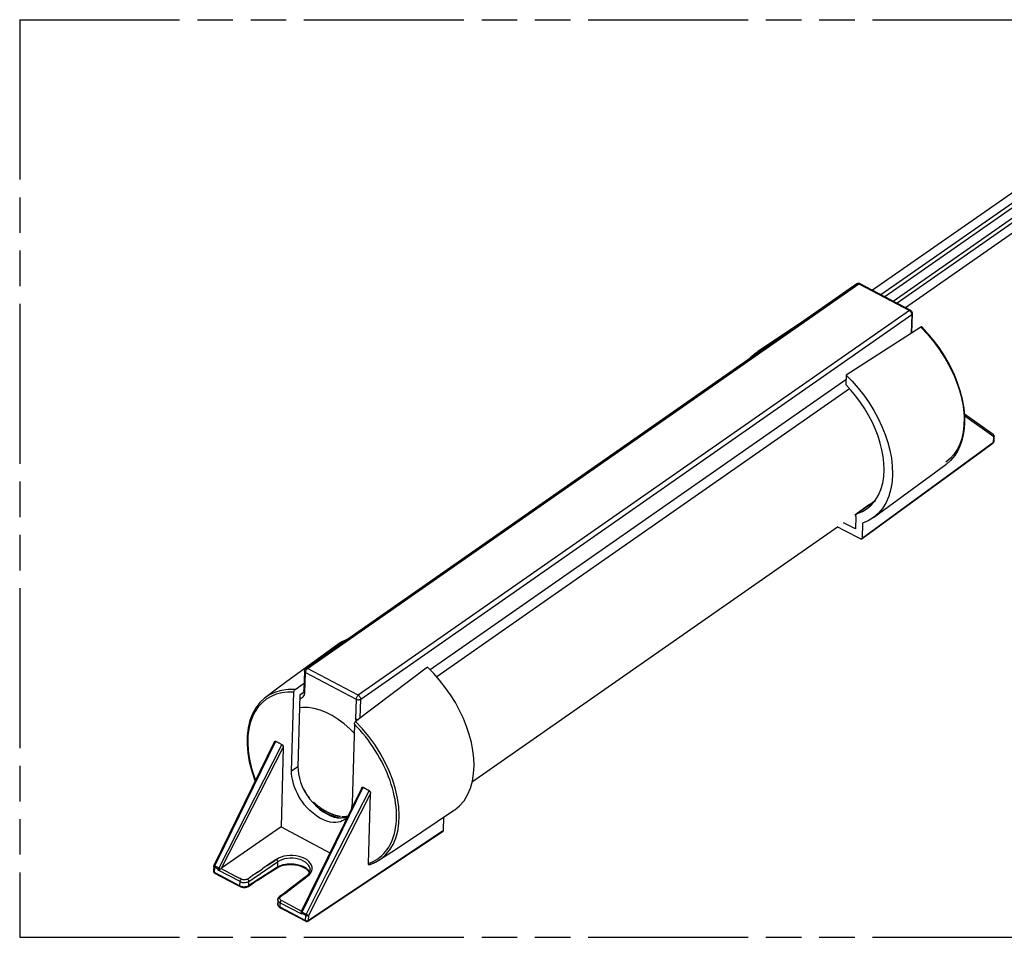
# Model space of a CAD drawing. Header units: millimetres. Extents: x 0 to 210, y 0 to 297.
# Tile 6 of 13: x 50 to 103, y 207 to 257. Entities that reach past the tile are written whole.
import ezdxf

# ---------------------------------------------------------------- set-up
doc = ezdxf.new("R2010")
doc.units = ezdxf.units.MM
doc.header["$LTSCALE"] = 19.36
doc.linetypes.add('PHANTOM', pattern=[0.8, 0.45, -0.05, 0.1, -0.05, 0.1, -0.05])
doc.layers.get('0').update_dxf_attribs({"linetype": 'CONTINUOUS'})
doc.layers.add('DEFAULT_3', color=7, linetype='PHANTOM')

msp = doc.modelspace()

# ---------------------------------------------------------------- linework, layer by layer
at = {"color": 7, "linetype": 'Continuous'}
for p, q in [((112.50582, 254.060695), (96.071372, 242.586875)), ((96.523678, 242.347737), (112.766283, 253.687621)), ((113.174235, 253.707445), (96.739626, 242.233513)), ((97.191771, 241.994263), (113.434699, 253.334372)), ((113.842651, 253.354195), (97.407678, 241.880009)), ((97.859833, 241.640766), (114.103114, 252.981122)), ((95.214813, 242.932631), (65.191589, 221.972478)), ((95.232653, 242.943452), (95.214821, 242.932637)), ((95.255102, 242.953295), (95.232653, 242.943452)), ((95.279844, 242.960253), (95.255102, 242.953295)), ((98.152562, 241.485915), (95.39187, 242.945666)), ((98.176127, 241.470581), (98.152934, 241.485717)), ((98.198327, 241.449626), (98.176127, 241.470581)), ((98.212811, 240.275701), (98.242753, 241.329485)), ((95.098017, 230.347173), (96.205996, 231.11779)), ((74.268856, 215.825127), (94.160621, 229.698464)), ((65.124009, 221.846033), (65.09367, 220.772499)), ((65.203042, 221.979942), (65.192765, 221.97332)), ((65.044581, 220.636945), (65.020546, 220.615977)), ((65.020909, 220.616231), (65.020546, 220.615977)), ((65.063812, 220.662233), (65.044581, 220.636945)), ((65.077843, 220.690026), (65.063812, 220.662233)), ((65.093651, 220.771795), (65.092668, 220.755157)), ((67.827748, 218.460368), (67.590917, 218.695558))]:
    msp.add_line(p, q, dxfattribs=at)
at = {"color": 9, "linetype": 'Continuous'}
for p, q in [((65.295821, 221.977026), (95.317513, 242.936872)), ((95.299197, 242.944522), (95.317513, 242.936872)), ((95.33694, 242.94741), (95.317513, 242.936872)), ((95.317513, 242.936872), (98.078974, 241.477473)), ((98.078974, 241.477473), (68.057281, 220.517627)), ((68.187007, 220.307605), (98.2087, 241.267451)), ((98.2087, 241.267451), (98.17993, 240.254867)), ((98.207322, 241.287501), (98.2087, 241.267451)), ((94.61811, 237.711001), (71.973895, 221.90196)), ((94.818936, 237.224097), (78.368436, 225.737328)), ((102.645246, 234.727482), (101.082366, 235.839342)), ((102.651898, 234.723375), (102.645246, 234.727482)), ((102.652032, 234.723279), (102.651898, 234.723375)), ((102.658359, 234.718114), (102.652032, 234.723279)), ((102.669474, 234.705082), (102.658359, 234.718114)), ((102.666387, 234.318188), (102.674236, 234.594674)), ((102.694724, 234.640243), (102.695227, 234.632137)), ((102.695227, 234.632137), (102.695226, 234.632102)), ((102.647345, 234.278957), (102.650119, 234.281245)), ((102.687918, 234.34719), (102.689325, 234.356262)), ((102.689351, 234.35713), (102.688902, 234.364004)), ((102.689325, 234.356262), (102.689351, 234.35713)), ((100.093252, 233.109418), (100.071334, 233.093203)), ((96.205325, 231.117012), (95.256407, 230.430896)), ((78.368436, 225.737328), (72.328747, 221.522265)), ((65.148522, 220.685281), (65.179, 221.758857)), ((65.179, 221.758857), (65.182185, 221.784713)), ((65.179, 221.758857), (67.940461, 220.299458)), ((65.256185, 221.937582), (65.276217, 221.960316)), ((65.272603, 221.986189), (65.295821, 221.977026)), ((65.276217, 221.960316), (65.295821, 221.977026)), ((68.057281, 220.517627), (65.295821, 221.977026)), ((65.020546, 220.615977), (64.989416, 220.597934)), ((65.093651, 220.771795), (65.093668, 220.772497)), ((65.13966, 220.611445), (65.148522, 220.685281)), ((62.997717, 220.40086), (62.94189, 220.357532)), ((63.000311, 220.402799), (62.997717, 220.40086)), ((64.850691, 220.342969), (64.91293, 220.351447)), ((67.940461, 220.299458), (67.909982, 219.225882)), ((68.157695, 219.275209), (68.187007, 220.307605)), ((68.277266, 218.696964), (67.909373, 219.087653)), ((67.909982, 219.225882), (67.913704, 219.147434)), ((67.913704, 219.147434), (67.921735, 219.09699)), ((68.624716, 218.277205), (68.277266, 218.696964)), ((63.893345, 217.839465), (60.449471, 211.106571)), ((60.603328, 211.093458), (63.969107, 217.673648)), ((64.76878, 216.61799), (64.423189, 216.3853)), ((68.23211, 215.420702), (64.984743, 208.777932)), ((64.992185, 208.705801), (68.314909, 215.502721)), ((68.715462, 215.164925), (65.337333, 208.527665)), ((68.639503, 215.331177), (66.328584, 210.799393)), ((63.65897, 211.439593), (63.656682, 211.345815)), ((63.657663, 211.455266), (63.65897, 211.439593)), ((63.768774, 211.503178), (63.65897, 211.439593)), ((69.178613, 211.526618), (69.178861, 211.526778)), ((60.169631, 210.928383), (60.169608, 210.92766)), ((60.179416, 211.205073), (60.17942, 211.205201)), ((60.192556, 210.965985), (60.199328, 211.204507)), ((60.213719, 211.153384), (60.205869, 210.876893)), ((60.205869, 210.876893), (61.604838, 210.137555)), ((60.214535, 211.163646), (60.213719, 211.153384)), ((60.430616, 211.038756), (60.213719, 211.153384)), ((60.219381, 211.228175), (60.232562, 211.221205)), ((60.226329, 210.833772), (60.226258, 210.83381)), ((60.232562, 211.221205), (60.270051, 211.20194)), ((60.270051, 211.20194), (60.343914, 211.164568)), ((60.429186, 210.988394), (60.430616, 211.038756)), ((61.611258, 210.363683), (60.429186, 210.988394)), ((60.539697, 211.060308), (60.543181, 211.058637)), ((63.629984, 211.115363), (63.628994, 211.114696)), ((63.650919, 211.155987), (63.760615, 211.216014)), ((65.266395, 211.036297), (65.339771, 210.951572)), ((65.339771, 210.951572), (65.391167, 210.861659)), ((65.361036, 210.78265), (65.406939, 210.87597)), ((65.391167, 210.861659), (65.393755, 210.852921)), ((61.604838, 210.137555), (61.611258, 210.363683)), ((62.093172, 210.186357), (62.0966, 210.302323)), ((62.0966, 210.302323), (62.098435, 210.378885)), ((66.328584, 210.799393), (65.209091, 208.591191)), ((65.228024, 210.659471), (65.228133, 210.659555)), ((65.277708, 210.667787), (65.292309, 210.662105)), ((65.294457, 210.696878), (65.361036, 210.78265)), ((61.624988, 210.094722), (61.624538, 210.094965)), ((62.056713, 210.12838), (62.091864, 210.14745)), ((62.069729, 210.106149), (62.070719, 210.106809)), ((62.091864, 210.14745), (62.093172, 210.186357)), ((63.670693, 209.381719), (63.670699, 209.381944)), ((63.74449, 209.523979), (63.742469, 209.510032)), ((63.78984, 209.212328), (63.755758, 209.233665)), ((63.761655, 209.549466), (63.759236, 209.547506)), ((63.78984, 209.212328), (63.78342, 208.9862)), ((64.971912, 208.587618), (63.78984, 209.212328)), ((63.78342, 208.9862), (63.749326, 209.007493)), ((63.78342, 208.9862), (65.182389, 208.246862)), ((63.804041, 208.943033), (63.804177, 208.942963)), ((64.978892, 208.712694), (65.028204, 208.687183)), ((65.028204, 208.687183), (65.100355, 208.649229)), ((64.973341, 208.63798), (64.971912, 208.587618)), ((65.190239, 208.523352), (64.973341, 208.63798)), ((65.100355, 208.649229), (65.136519, 208.629982)), ((65.136519, 208.629982), (65.209091, 208.591191)), ((65.182389, 208.246862), (65.190239, 208.523352)), ((65.201583, 208.20231), (65.201515, 208.202346)), ((65.214612, 208.198919), (65.201583, 208.20231)), ((65.230225, 208.201425), (65.214612, 208.198919)), ((65.246906, 208.209947), (65.230225, 208.201425)), ((65.307999, 208.210209), (65.306688, 208.209359)), ((65.315787, 208.243963), (65.329484, 208.251175)), ((65.337333, 208.527665), (65.329484, 208.251175))]:
    msp.add_line(p, q, dxfattribs=at)
at = {"color": 6, "linetype": 'Continuous'}
for p, q in [((92.701867, 241.179393), (89.814767, 239.256107)), ((98.700906, 240.584968), (94.625396, 237.96766)), ((98.719553, 240.593819), (98.700906, 240.584968)), ((99.032641, 240.294206), (98.752641, 240.587954)), ((94.625396, 237.96766), (94.610657, 237.448468)), ((102.674236, 234.594674), (101.093022, 235.72057)), ((102.652032, 234.723279), (102.6441, 234.728289)), ((102.651898, 234.723375), (102.644399, 234.728709)), ((102.689351, 234.356257), (102.691204, 234.434032)), ((102.691204, 234.434032), (102.694284, 234.594162)), ((102.694284, 234.594162), (102.695253, 234.632124)), ((95.499234, 229.077846), (102.666387, 234.318188)), ((102.001578, 233.807138), (102.650119, 234.281245)), ((95.512522, 229.059651), (102.001578, 233.807138)), ((96.121176, 230.202022), (100.071334, 233.093203)), ((95.910476, 230.91229), (95.252431, 230.436393)), ((95.153509, 230.267414), (95.134039, 229.581622)), ((95.134039, 229.581622), (94.488238, 229.92292)), ((95.522686, 229.903925), (95.499234, 229.077846)), ((95.437887, 229.028874), (95.416656, 229.036615)), ((66.947876, 223.291446), (64.168283, 221.268052)), ((71.826968, 222.050785), (67.909373, 219.087653)), ((64.615936, 220.828201), (65.105104, 221.176933)), ((64.423189, 216.3853), (64.545413, 220.690504)), ((64.879691, 220.524771), (64.76878, 216.61799)), ((65.049761, 220.643756), (64.879691, 220.524771)), ((63.000272, 220.402908), (62.997717, 220.40086)), ((63.302583, 220.459815), (63.044972, 220.305207)), ((67.841606, 218.948505), (67.719382, 214.643302)), ((68.302763, 218.443971), (68.154083, 218.616548)), ((63.499465, 217.992312), (60.189377, 211.246161)), ((60.200406, 211.242471), (63.485737, 217.928772)), ((63.548518, 218.017973), (63.56875, 218.01101)), ((63.969107, 217.673648), (63.846229, 213.345389)), ((64.741459, 215.159129), (64.669595, 215.311826)), ((68.244333, 215.476909), (64.946728, 208.731372)), ((65.061052, 215.429166), (65.116645, 215.322881)), ((65.090578, 215.372129), (65.08221, 215.387902)), ((65.099006, 215.356532), (65.090578, 215.372129)), ((65.107483, 215.341121), (65.099006, 215.356532)), ((65.115998, 215.325906), (65.107483, 215.341121)), ((65.12454, 215.310897), (65.115998, 215.325906)), ((65.116645, 215.322881), (65.250743, 215.098156)), ((65.133097, 215.296104), (65.12454, 215.310897)), ((65.141655, 215.281541), (65.133097, 215.296104)), ((65.154469, 215.260152), (65.145931, 215.274349)), ((65.162977, 215.246212), (65.154469, 215.260152)), ((65.171441, 215.232542), (65.162977, 215.246212)), ((65.179848, 215.219154), (65.171441, 215.232542)), ((65.18819, 215.206051), (65.179848, 215.219154)), ((65.196457, 215.193236), (65.18819, 215.206051)), ((65.204639, 215.180716), (65.196457, 215.193236)), ((65.212722, 215.168505), (65.204639, 215.180716)), ((65.22065, 215.156673), (65.212722, 215.168505)), ((65.228398, 215.145248), (65.22065, 215.156673)), ((65.236018, 215.134145), (65.228398, 215.145248)), ((65.243567, 215.123272), (65.236018, 215.134145)), ((65.251078, 215.112579), (65.243567, 215.123272)), ((65.250743, 215.098156), (65.402935, 214.881443)), ((65.25855, 215.102066), (65.251078, 215.112579)), ((65.257283, 215.103003), (65.276091, 215.077919)), ((65.270799, 215.085312), (65.25735, 215.102916)), ((65.265844, 215.091928), (65.25855, 215.102066)), ((68.295825, 215.509873), (68.314909, 215.502721)), ((68.607194, 211.351301), (68.715462, 215.164925)), ((65.275821, 215.078283), (65.265844, 215.091928)), ((65.280326, 215.07302), (65.270799, 215.085312)), ((65.290331, 215.06025), (65.280326, 215.07302)), ((65.301062, 215.046697), (65.290331, 215.06025)), ((65.312293, 215.032667), (65.301062, 215.046697)), ((65.323822, 215.018422), (65.312293, 215.032667)), ((65.335545, 215.004094), (65.323822, 215.018422)), ((65.347356, 214.989815), (65.335545, 215.004094)), ((65.359148, 214.97571), (65.347356, 214.989815)), ((65.370814, 214.961899), (65.359148, 214.97571)), ((65.382246, 214.948501), (65.370814, 214.961899)), ((65.398715, 214.929431), (65.382246, 214.948501)), ((65.402935, 214.881443), (65.570987, 214.676463)), ((65.570987, 214.676463), (65.752179, 214.487592)), ((65.618295, 214.697964), (65.608351, 214.707487)), ((65.636165, 214.681038), (65.618295, 214.697964)), ((65.653551, 214.664786), (65.636165, 214.681038)), ((65.671284, 214.648426), (65.653551, 214.664786)), ((65.689369, 214.63196), (65.671284, 214.648426)), ((65.707795, 214.615406), (65.689369, 214.63196)), ((65.726554, 214.59878), (65.707795, 214.615406)), ((65.745638, 214.582098), (65.726554, 214.59878)), ((65.76504, 214.565373), (65.745638, 214.582098)), ((65.784752, 214.548621), (65.76504, 214.565373)), ((65.744632, 214.495459), (65.716808, 214.519373)), ((65.727158, 214.507607), (65.777218, 214.46498)), ((65.804768, 214.531854), (65.784752, 214.548621)), ((65.830029, 214.424889), (65.801172, 214.448266)), ((65.825081, 214.515086), (65.804768, 214.531854)), ((65.845684, 214.498331), (65.825081, 214.515086)), ((65.866571, 214.481601), (65.845684, 214.498331)), ((65.888869, 214.378672), (65.85926, 214.401688)), ((65.887734, 214.46491), (65.866571, 214.481601)), ((65.909166, 214.448271), (65.887734, 214.46491)), ((65.93086, 214.431696), (65.909166, 214.448271)), ((65.952809, 214.415198), (65.93086, 214.431696)), ((65.975006, 214.39879), (65.952809, 214.415198)), ((65.997442, 214.382483), (65.975006, 214.39879)), ((66.020111, 214.366289), (65.997442, 214.382483)), ((66.043004, 214.35022), (66.020111, 214.366289)), ((66.066113, 214.334286), (66.043004, 214.35022)), ((66.089431, 214.3185), (66.066113, 214.334286)), ((66.112949, 214.302871), (66.089431, 214.3185)), ((66.930948, 213.849433), (66.956169, 213.843772)), ((66.942962, 213.844561), (67.131284, 213.833318)), ((67.090529, 213.908332), (67.074611, 213.910556)), ((67.131284, 213.833318), (67.308156, 213.85153)), ((67.186854, 213.899427), (67.176314, 213.900071)), ((67.197098, 213.89888), (67.186854, 213.899427)), ((67.207089, 213.898421), (67.197098, 213.89888)), ((67.216846, 213.898045), (67.207089, 213.898421)), ((67.226433, 213.897745), (67.216846, 213.898045)), ((67.235939, 213.897518), (67.226433, 213.897745)), ((67.245356, 213.897361), (67.235939, 213.897518)), ((67.254681, 213.897273), (67.245356, 213.897361)), ((67.26391, 213.897254), (67.254681, 213.897273)), ((67.273039, 213.897301), (67.26391, 213.897254)), ((67.282065, 213.897414), (67.273039, 213.897301)), ((67.290984, 213.897591), (67.282065, 213.897414)), ((67.299792, 213.89783), (67.290984, 213.897591)), ((67.308486, 213.898129), (67.299792, 213.89783)), ((67.317061, 213.898486), (67.308486, 213.898129)), ((67.325515, 213.898901), (67.317061, 213.898486)), ((67.333843, 213.899369), (67.325515, 213.898901)), ((67.342041, 213.89989), (67.333843, 213.899369)), ((67.394541, 213.816566), (67.347552, 213.775158)), ((67.361949, 213.901404), (67.354088, 213.900763)), ((67.369672, 213.90209), (67.361949, 213.901404)), ((67.377258, 213.902817), (67.369672, 213.90209)), ((67.384705, 213.903584), (67.377258, 213.902817)), ((67.392012, 213.904388), (67.384705, 213.903584)), ((67.399179, 213.905228), (67.392012, 213.904388)), ((67.406203, 213.906101), (67.399179, 213.905228)), ((67.41308, 213.907004), (67.406203, 213.906101)), ((67.419813, 213.907935), (67.41308, 213.907004)), ((67.426411, 213.908894), (67.419813, 213.907935)), ((67.432885, 213.909879), (67.426411, 213.908894)), ((67.439245, 213.910892), (67.432885, 213.909879)), ((67.445501, 213.911932), (67.439245, 213.910892)), ((67.451656, 213.912998), (67.445501, 213.911932)), ((67.466596, 213.915772), (67.460701, 213.914645)), ((67.472175, 213.916878), (67.466596, 213.915772)), ((67.477525, 213.917978), (67.474864, 213.917426)), ((67.482785, 213.919097), (67.480194, 213.918541)), ((72.700806, 213.16097), (72.721237, 213.880659)), ((63.846229, 213.345389), (60.603328, 211.093458)), ((63.846229, 213.345389), (66.513278, 211.935885)), ((65.329484, 208.251175), (72.700806, 213.16097)), ((72.696255, 213.140201), (72.700806, 213.16097)), ((62.098435, 210.378885), (63.65897, 211.439593)), ((63.362785, 211.420214), (63.062656, 211.218513)), ((63.151395, 211.278053), (63.484129, 211.498905)), ((63.471729, 211.494325), (63.362785, 211.420214)), ((63.581895, 211.566062), (63.471729, 211.494325)), ((63.484129, 211.498905), (63.521659, 211.523625)), ((63.527042, 211.52709), (63.554268, 211.544512)), ((63.554268, 211.544512), (63.587872, 211.565829)), ((63.599211, 211.57661), (63.581895, 211.566062)), ((63.587872, 211.565829), (63.62259, 211.587619)), ((63.713453, 211.639861), (63.599211, 211.57661)), ((63.62259, 211.587619), (63.647602, 211.60315)), ((63.661853, 211.611926), (63.633509, 211.595327)), ((63.686405, 211.626902), (63.646998, 211.603624)), ((63.671956, 211.61873), (63.659482, 211.611221)), ((63.686405, 211.626902), (63.702353, 211.636511)), ((63.703361, 211.637278), (63.68962, 211.629223)), ((63.717322, 211.645407), (63.703361, 211.637278)), ((68.607194, 211.351301), (68.743612, 211.402648)), ((68.608116, 211.33059), (68.607194, 211.351301)), ((68.999645, 211.532992), (69.119253, 211.611445)), ((69.119253, 211.611445), (69.233341, 211.69782)), ((60.172162, 211.005938), (60.169606, 210.928387)), ((60.178207, 211.167241), (60.172162, 211.005938)), ((60.179393, 211.205215), (60.178207, 211.167241)), ((60.198391, 210.854932), (60.213839, 210.841507)), ((60.213839, 210.841507), (60.226341, 210.833797)), ((60.226258, 210.83381), (61.441799, 210.193157)), ((60.53498, 211.052418), (60.543243, 211.058597)), ((61.353747, 210.665985), (60.575533, 211.077681)), ((63.650919, 211.155987), (62.091864, 210.14745)), ((62.549144, 210.866048), (62.833979, 211.062752)), ((63.024522, 211.193485), (62.819779, 211.053376)), ((63.135212, 211.268171), (62.957265, 211.147094)), ((63.629001, 211.114678), (63.727788, 211.169854)), ((63.727788, 211.169854), (63.849787, 211.220365)), ((65.393926, 210.853203), (65.348832, 210.778992)), ((65.391752, 210.755493), (65.468782, 210.849335)), ((65.468782, 210.849335), (65.518872, 210.945376)), ((61.489417, 210.595331), (61.353747, 210.665985)), ((65.209163, 210.620334), (63.773657, 209.533576)), ((64.53266, 210.082434), (64.833648, 210.309963)), ((64.833648, 210.309963), (65.056126, 210.476228)), ((65.056126, 210.476228), (65.174939, 210.566714)), ((65.174939, 210.566714), (65.21897, 210.601469)), ((65.218251, 210.604001), (65.231564, 210.614675)), ((65.220488, 210.602685), (65.294272, 210.666057)), ((65.250663, 210.630089), (65.220969, 210.606182)), ((65.289457, 210.711734), (65.228071, 210.659419)), ((65.272073, 210.647547), (65.245221, 210.625761)), ((65.348832, 210.778992), (65.289457, 210.711734)), ((65.290487, 210.662741), (65.315598, 210.683918)), ((65.292322, 210.662117), (65.391752, 210.755493)), ((65.311071, 210.679948), (65.329104, 210.695359)), ((65.323478, 210.690448), (65.341601, 210.706044)), ((65.335294, 210.700547), (65.353021, 210.715907)), ((65.347205, 210.710832), (65.358611, 210.720779)), ((61.441799, 210.193157), (61.624529, 210.094946)), ((61.624988, 210.094722), (61.662115, 210.077869)), ((61.662115, 210.077869), (61.703166, 210.064191)), ((61.703166, 210.064191), (61.745066, 210.054386)), ((61.745066, 210.054386), (61.786814, 210.048255)), ((61.786814, 210.048255), (61.827974, 210.045535)), ((61.827974, 210.045535), (61.868009, 210.046039)), ((61.868009, 210.046039), (61.90708, 210.049666)), ((62.045204, 210.091928), (62.069735, 210.106131)), ((62.070719, 210.106809), (62.123184, 210.14132)), ((62.123184, 210.14132), (62.274417, 210.243878)), ((64.107743, 209.762651), (64.266922, 209.883459)), ((64.266922, 209.883459), (64.53266, 210.082434)), ((63.670693, 209.381719), (63.664211, 209.153574)), ((63.6721, 209.400076), (63.670699, 209.381944)), ((63.681074, 209.43952), (63.6721, 209.400076)), ((63.697569, 209.47662), (63.681074, 209.43952)), ((63.761701, 209.549413), (63.75061, 209.540532)), ((63.954865, 209.689424), (63.759236, 209.547506)), ((63.801978, 209.524809), (63.825689, 209.551782)), ((63.825689, 209.551782), (63.884171, 209.603207)), ((63.858894, 209.342468), (63.826609, 209.366648)), ((63.858893, 209.342469), (63.919462, 209.309119)), ((63.884171, 209.603207), (63.955067, 209.654858)), ((63.919462, 209.309119), (64.048106, 209.242629)), ((64.048106, 209.242629), (64.963622, 208.758628)), ((63.784296, 208.954403), (63.804041, 208.943033)), ((63.804175, 208.942955), (63.868263, 208.909135)), ((63.868263, 208.909135), (64.048371, 208.815557)), ((64.048371, 208.815557), (65.201578, 208.202307)), ((64.937612, 208.682413), (64.938769, 208.673045)), ((64.938769, 208.673045), (64.941156, 208.659117)), ((65.295969, 208.203221), (65.307999, 208.210209))]:
    msp.add_line(p, q, dxfattribs=at)
at = {"color": 9, "linetype": 'Continuous'}
for points in [[(95.214821, 242.932637), (95.226055, 242.939299), (95.243043, 242.945772), (95.261385, 242.948929), (95.280353, 242.948534), (95.299197, 242.944522)], [(95.391599, 242.94581), (95.375412, 242.951521), (95.356463, 242.952288), (95.33694, 242.94741)], [(98.152562, 241.485915), (98.140229, 241.490735), (98.125418, 241.492821), (98.109913, 241.491323), (98.094321, 241.486209), (98.078974, 241.477473)], [(98.078974, 241.477473), (98.0972, 241.465799), (98.115742, 241.450031), (98.134213, 241.430604), (98.151863, 241.408385)], [(98.151863, 241.408385), (98.167986, 241.38439), (98.182098, 241.359413), (98.193709, 241.334248), (98.202255, 241.309944), (98.207322, 241.287501)], [(98.2087, 241.267451), (98.225263, 241.282646), (98.236482, 241.300989), (98.242141, 241.321754), (98.242753, 241.329485)], [(98.700906, 240.584968), (99.06837, 240.194594), (99.415597, 239.775033), (99.739059, 239.330435), (100.03485, 238.86549), (100.29913, 238.384924), (100.528328, 237.893669), (100.720126, 237.397058), (100.872545, 236.900721), (100.983693, 236.410337), (101.051782, 235.931501), (101.075492, 235.469674), (101.055169, 235.029665), (100.99163, 234.616054), (100.885701, 234.233499), (100.738361, 233.886494), (100.551164, 233.57882), (100.326822, 233.313081), (100.093252, 233.109418)], [(102.674236, 234.594674), (102.681617, 234.611634), (102.685808, 234.630333), (102.686667, 234.650236), (102.684095, 234.670095), (102.67825, 234.688744), (102.669474, 234.705082)], [(102.695226, 234.632102), (102.694862, 234.627476), (102.691425, 234.615229), (102.68452, 234.604159), (102.674236, 234.594674)], [(102.583808, 234.276953), (102.598123, 234.27121), (102.612562, 234.268784), (102.626707, 234.269775), (102.639652, 234.274172), (102.647345, 234.278957)], [(102.650119, 234.281245), (102.659025, 234.291971), (102.664315, 234.304251), (102.666387, 234.318188)], [(102.666387, 234.318188), (102.680266, 234.331719), (102.687918, 234.34719)], [(65.179, 221.758857), (65.158346, 221.772825), (65.142105, 221.790252), (65.130703, 221.810451), (65.124779, 221.832147), (65.124009, 221.846033)], [(65.182185, 221.784713), (65.190112, 221.814197), (65.202364, 221.846192)], [(65.198614, 221.97709), (65.203984, 221.980006), (65.225567, 221.987556), (65.248913, 221.989684), (65.272603, 221.986189)], [(65.202364, 221.846192), (65.218126, 221.878706), (65.236423, 221.909792), (65.256185, 221.937582)], [(64.615936, 220.828201), (64.237498, 220.832034), (63.877065, 220.786468), (63.538296, 220.691854), (63.225241, 220.548679), (63.000311, 220.402799)], [(65.060573, 220.439382), (65.095401, 220.488217), (65.122048, 220.54585), (65.13966, 220.611445)], [(65.148522, 220.685281), (65.127884, 220.699238), (65.111702, 220.716685), (65.100357, 220.736894), (65.094447, 220.758583), (65.093651, 220.771795)], [(67.940461, 220.299458), (67.943635, 220.325329), (67.951541, 220.354817), (67.963778, 220.386822), (67.979537, 220.419344), (67.997843, 220.450433), (68.01762, 220.478213), (68.037663, 220.500925), (68.057281, 220.517627)], [(68.057281, 220.517627), (68.080343, 220.502322), (68.103547, 220.481019), (68.126102, 220.454612), (68.146632, 220.424789), (68.163924, 220.39337), (68.176918, 220.362222), (68.184755, 220.333275), (68.187007, 220.307605)], [(62.94189, 220.357532), (62.691987, 220.119478), (62.478079, 219.837277), (62.302401, 219.514335), (62.167107, 219.154192), (62.074244, 218.760416), (62.0254, 218.336931), (62.020508, 217.888764), (62.059032, 217.421212), (62.140429, 216.939655), (62.264001, 216.449474), (62.428453, 215.955955), (62.461373, 215.876187)], [(64.91293, 220.351447), (64.968657, 220.370341), (65.018145, 220.399918), (65.060573, 220.439382)], [(67.940461, 220.299458), (67.966086, 220.288982), (67.996757, 220.281646), (68.031269, 220.277603), (68.067457, 220.277049), (68.103143, 220.279982), (68.136192, 220.286259), (68.164532, 220.295543), (68.187007, 220.307605)], [(67.909982, 219.225882), (67.935629, 219.215377), (67.966297, 219.208008), (68.00081, 219.203935), (68.037, 219.203368), (68.065713, 219.205735)], [(60.232562, 211.221205), (60.780633, 212.329537), (63.56875, 218.01101)], [(69.178861, 211.526778), (69.278576, 211.595114), (69.537065, 211.817735), (69.7614, 212.084188), (69.948382, 212.392465), (70.095366, 212.739889), (70.200877, 213.122592), (70.264022, 213.536113), (70.284027, 213.975861), (70.260097, 214.437253), (70.191913, 214.915503), (70.080799, 215.405202), (69.928541, 215.900786), (69.736981, 216.396709), (69.50801, 216.887482), (69.243915, 217.367746), (68.94822, 217.832564), (68.624716, 218.277205)], [(63.581896, 211.566062), (63.595743, 211.556693), (63.609625, 211.543973)], [(63.609625, 211.543973), (63.623135, 211.528207), (63.635373, 211.510359)], [(63.635373, 211.510359), (63.645593, 211.491489), (63.653173, 211.472724), (63.657663, 211.455266)], [(63.656682, 211.345815), (63.652481, 211.203698), (63.650919, 211.155987)], [(65.431263, 211.001401), (65.427034, 211.069382), (65.399754, 211.164038), (65.348411, 211.25585), (65.275074, 211.341971), (65.182349, 211.419884), (65.071908, 211.488085), (64.945698, 211.544951), (64.806612, 211.589547), (64.657315, 211.621087), (64.502234, 211.638372), (64.346238, 211.640576), (64.191256, 211.627338), (64.038989, 211.598916), (63.896248, 211.556769), (63.768774, 211.503178)], [(68.67163, 211.289362), (68.989145, 211.418374), (69.178613, 211.526618)], [(60.169608, 210.92766), (60.170053, 210.92057), (60.176032, 210.903887), (60.188179, 210.889117), (60.205869, 210.876893)], [(60.192556, 210.965985), (60.178687, 210.952821), (60.171038, 210.937461), (60.169631, 210.928383)], [(60.213719, 211.153384), (60.20075, 211.161994), (60.190636, 211.17242), (60.183589, 211.184269), (60.179918, 211.196902), (60.179416, 211.205073)], [(60.17942, 211.205201), (60.179779, 211.209669), (60.183217, 211.221916), (60.190121, 211.232986), (60.200406, 211.242471)], [(60.18937, 211.246147), (60.189642, 211.245628), (60.192713, 211.243336), (60.198978, 211.239499), (60.208071, 211.234333), (60.219381, 211.228175)], [(60.200406, 211.242471), (60.193583, 211.245176), (60.189953, 211.246245), (60.189377, 211.246161)], [(60.226258, 210.83381), (60.225213, 210.834393), (60.216735, 210.841433), (60.210488, 210.851233), (60.206835, 210.863165), (60.205869, 210.876893)], [(60.232562, 211.221205), (60.22742, 211.209933), (60.222945, 211.198249), (60.219223, 211.18638), (60.216387, 211.174719), (60.214535, 211.163646)], [(60.270387, 210.839977), (60.258575, 210.833456), (60.246806, 210.830254), (60.235439, 210.830566), (60.226329, 210.833772)], [(60.343914, 211.164568), (60.379947, 211.145793), (60.41518, 211.126552)], [(60.41518, 211.126552), (60.459532, 211.100697), (60.470961, 211.095036)], [(60.430723, 211.038831), (60.43139, 211.049785), (60.433329, 211.0607), (60.436271, 211.071844), (60.440084, 211.083224), (60.444559, 211.094769), (60.449471, 211.106571)], [(60.49258, 211.022762), (60.481509, 211.023707), (60.470586, 211.025386), (60.459917, 211.027772), (60.449633, 211.030833), (60.439862, 211.03453), (60.430723, 211.038831)], [(60.470961, 211.095036), (60.495703, 211.082217), (60.508293, 211.076117), (60.521074, 211.06944)], [(60.521074, 211.06944), (60.528752, 211.065648), (60.539697, 211.060308)], [(63.628994, 211.114696), (63.62425, 211.11196), (63.611464, 211.107579), (63.597533, 211.106685), (63.583343, 211.109346), (63.569318, 211.115398)], [(63.650919, 211.155987), (63.64879, 211.142016), (63.643485, 211.12973), (63.63514, 211.119491), (63.629984, 211.115363)], [(63.760615, 211.216014), (63.887981, 211.266081), (64.030616, 211.304811), (64.182785, 211.330072), (64.337686, 211.340545), (64.493618, 211.335999), (64.648654, 211.316817), (64.79792, 211.283879), (64.936988, 211.238426), (65.063195, 211.181266), (65.173646, 211.113356), (65.266395, 211.036297)], [(65.406939, 210.87597), (65.429375, 210.973001), (65.431263, 211.001396)], [(61.611258, 210.363683), (61.613043, 210.379324), (61.617497, 210.396898), (61.624518, 210.415916), (61.6337, 210.435194), (61.644507, 210.453609), (61.656309, 210.470083), (61.668354, 210.483614), (61.680295, 210.493839)], [(61.611258, 210.363683), (61.650718, 210.346151), (61.696989, 210.331668), (61.74895, 210.320882), (61.804489, 210.314625), (61.861359, 210.313568), (61.917609, 210.31807), (61.971395, 210.327688), (62.020591, 210.341629), (62.063254, 210.358929), (62.098435, 210.378885)], [(62.098435, 210.378885), (62.097112, 210.394528), (62.0926, 210.411944), (62.08502, 210.430652), (62.074824, 210.449503), (62.062626, 210.467393), (62.049144, 210.483213), (62.035243, 210.49596), (62.021344, 210.505355)], [(65.209163, 210.620334), (65.211167, 210.634218), (65.216432, 210.646481), (65.224828, 210.656771), (65.228024, 210.659471)], [(65.228133, 210.659555), (65.235861, 210.664414), (65.248849, 210.668951), (65.263074, 210.670101), (65.277708, 210.667787)], [(61.624538, 210.094965), (61.615641, 210.102147), (61.609412, 210.111917), (61.605789, 210.123843), (61.604838, 210.137555)], [(61.604838, 210.137555), (61.644289, 210.119979), (61.690555, 210.105346)], [(61.669594, 210.100872), (61.657677, 210.09439), (61.64583, 210.091214), (61.634398, 210.09147), (61.624988, 210.094722)], [(61.801614, 210.064867), (61.757824, 210.072522), (61.712969, 210.085037), (61.669595, 210.100872)], [(61.690555, 210.105346), (61.742509, 210.094292), (61.798039, 210.087644)], [(61.798039, 210.087644), (61.854896, 210.086073), (61.911129, 210.089938)], [(61.887354, 210.065916), (61.844581, 210.06253), (61.801614, 210.064867)], [(62.010256, 210.106866), (61.970313, 210.089264), (61.929212, 210.075174), (61.887354, 210.065916)], [(61.911129, 210.089938), (61.964897, 210.098815), (62.014073, 210.111939), (62.056713, 210.12838)], [(62.010262, 210.106869), (62.024233, 210.100871), (62.038398, 210.098233), (62.052337, 210.099136), (62.065142, 210.103521), (62.069729, 210.106149)], [(62.070719, 210.106809), (62.076046, 210.111046), (62.084405, 210.121268), (62.089722, 210.133522), (62.091864, 210.14745)], [(63.664211, 209.153574), (63.664824, 209.163156), (63.672378, 209.196447), (63.687541, 209.227535), (63.709048, 209.255138), (63.735899, 209.278598)], [(63.755758, 209.233665), (63.725609, 209.259577), (63.700595, 209.289479), (63.682362, 209.322217), (63.672314, 209.356529), (63.670693, 209.381719)], [(63.670699, 209.381944), (63.671306, 209.391291), (63.678883, 209.425326), (63.694072, 209.457233), (63.715601, 209.485695), (63.742469, 209.510032)], [(63.759236, 209.547506), (63.758181, 209.546565), (63.749768, 209.536273), (63.74449, 209.523979)], [(63.825691, 209.551784), (63.811176, 209.557415), (63.796571, 209.559767), (63.782294, 209.55868), (63.769242, 209.554183), (63.761655, 209.549466)], [(63.858893, 209.342469), (63.846941, 209.332238), (63.834882, 209.318711), (63.823058, 209.302229), (63.812237, 209.283801), (63.803055, 209.264514), (63.796047, 209.245499), (63.791614, 209.227947), (63.78984, 209.212328)], [(63.749326, 209.007493), (63.719171, 209.033252), (63.69415, 209.062886), (63.67591, 209.095234), (63.665851, 209.129032), (63.66421, 209.153545)], [(63.78342, 208.9862), (63.784378, 208.97244), (63.788014, 208.960491), (63.794243, 208.950714), (63.802709, 208.943754), (63.804041, 208.943033)], [(63.804177, 208.942963), (63.812921, 208.940016), (63.824284, 208.939724), (63.836071, 208.942852), (63.847941, 208.949287)], [(64.938698, 208.672991), (64.941764, 208.666453), (64.946007, 208.660069), (64.951421, 208.653885), (64.957884, 208.648067)], [(64.946728, 208.731372), (64.947845, 208.730183), (64.951831, 208.727579), (64.958486, 208.723711), (64.967584, 208.718706), (64.978892, 208.712694)], [(64.973341, 208.63798), (64.974149, 208.648262), (64.975987, 208.65929), (64.978831, 208.670941), (64.982575, 208.682809), (64.987055, 208.694475), (64.992185, 208.705801)], [(64.957884, 208.648067), (64.965212, 208.642756), (64.973341, 208.63798)], [(65.201515, 208.202346), (65.190255, 208.212801), (65.184095, 208.227753), (65.182389, 208.246862)], [(65.182389, 208.246862), (65.197883, 208.240384), (65.216127, 208.235775), (65.236614, 208.23317), (65.258072, 208.232747), (65.279243, 208.234512)], [(65.190239, 208.523352), (65.191046, 208.533608), (65.192879, 208.544694), (65.195694, 208.556369), (65.199404, 208.568248), (65.203895, 208.579938), (65.209091, 208.591191)], [(65.190239, 208.523352), (65.205731, 208.516855), (65.223973, 208.512197), (65.244457, 208.509528), (65.265912, 208.509046), (65.287082, 208.510778), (65.306725, 208.514623), (65.32363, 208.520312), (65.337333, 208.527665)], [(65.209091, 208.591191), (65.224191, 208.583214), (65.241285, 208.574358), (65.259894, 208.56488), (65.278854, 208.555382), (65.297054, 208.546428), (65.313428, 208.538552), (65.326977, 208.532239), (65.337333, 208.527665)], [(65.306688, 208.209359), (65.302611, 208.207073), (65.289639, 208.202655), (65.275502, 208.201667), (65.261115, 208.204129), (65.246906, 208.209947)], [(65.279243, 208.234512), (65.298884, 208.238345), (65.315787, 208.243963)], [(65.329484, 208.251175), (65.327399, 208.237235), (65.322073, 208.224934), (65.313643, 208.214649), (65.307999, 208.210209)]]:
    msp.add_lwpolyline(points, dxfattribs=at)
at = {"color": 7, "linetype": 'Continuous'}
for points in [[(95.391599, 242.94581), (95.365008, 242.956795), (95.335723, 242.962913), (95.307024, 242.963771), (95.279844, 242.960253)], [(98.231033, 241.396068), (98.216933, 241.424489), (98.198327, 241.449626)], [(98.24276, 241.329716), (98.24282, 241.335296), (98.239781, 241.365734), (98.231033, 241.396068)], [(65.134255, 221.89711), (65.127858, 221.87608), (65.124552, 221.855242), (65.124018, 221.846336)], [(65.192765, 221.97332), (65.18445, 221.967063), (65.168533, 221.952299), (65.154439, 221.935001), (65.143132, 221.916642), (65.134255, 221.89711)], [(65.092668, 220.755157), (65.087412, 220.7208), (65.077843, 220.690026)], [(66.954126, 219.206046), (66.628888, 219.409722), (66.301682, 219.577115), (65.973885, 219.706621), (65.649149, 219.797331), (65.328945, 219.84793), (65.0212, 219.858016), (64.860262, 219.840408)], [(67.590917, 218.695558), (67.277211, 218.966022), (66.954126, 219.206046)]]:
    msp.add_lwpolyline(points, dxfattribs=at)
at = {"color": 6, "linetype": 'Continuous'}
for points in [[(98.752641, 240.587954), (98.748633, 240.591247), (98.735374, 240.595944), (98.719553, 240.593819)], [(98.766207, 240.538722), (98.764312, 240.56254), (98.758542, 240.580017), (98.752641, 240.587954)], [(98.766207, 240.538722), (99.096525, 240.186601), (99.405495, 239.816212), (99.693861, 239.426125), (99.959389, 239.020629), (100.200736, 238.602329), (100.41598, 238.174837), (100.603487, 237.741127), (100.761057, 237.305721), (100.885973, 236.873361), (100.978152, 236.446358), (100.983693, 236.410337)], [(100.093187, 233.109524), (100.267272, 233.254746), (100.496154, 233.501543), (100.691281, 233.787306), (100.850553, 234.111582), (100.971383, 234.469682), (101.052545, 234.856081), (101.093795, 235.26931), (101.094345, 235.705818), (101.05353, 236.160768), (100.971554, 236.629478), (100.849658, 237.106961), (100.689024, 237.588755), (100.491172, 238.070416), (100.258216, 238.546339), (99.992865, 239.010964), (99.697885, 239.460329), (99.376689, 239.88958), (99.032641, 240.294206)], [(89.381844, 238.862451), (89.443097, 238.938492), (89.666369, 239.14707), (89.814767, 239.256107)], [(89.814767, 239.256107), (89.918513, 239.321257), (90.196776, 239.459693), (90.275204, 239.485964)], [(94.625396, 237.96766), (94.963152, 237.62555), (95.286465, 237.258123), (95.592108, 236.868036), (95.878207, 236.457292)], [(96.652116, 233.529093), (96.585159, 233.895692), (96.493158, 234.262277), (96.376452, 234.63051), (96.233713, 235.003712), (96.065716, 235.377914), (95.872219, 235.751894), (95.655486, 236.119936), (95.41797, 236.477475), (95.162455, 236.820486), (94.892734, 237.144597), (94.610657, 237.448468)], [(95.878207, 236.457292), (96.14052, 236.033176), (96.375502, 235.601524), (96.580543, 235.166547), (96.755234, 234.731086), (96.899341, 234.297993), (97.013239, 233.866699), (97.096479, 233.43542), (97.147082, 233.007237), (97.162546, 232.582856), (97.139215, 232.166474), (97.074031, 231.761476), (96.96517, 231.374782), (96.811768, 231.014526), (96.613758, 230.691238), (96.373443, 230.415896), (96.121176, 230.202022)], [(101.03661, 236.026974), (101.061336, 235.620102), (101.052046, 235.230307), (101.008584, 234.860835), (100.930032, 234.516172), (100.818385, 234.197161), (100.674509, 233.905009), (100.500875, 233.643108), (100.300703, 233.415148), (100.072617, 233.221452)], [(102.688151, 234.674128), (102.681287, 234.689366), (102.67183, 234.703981), (102.659401, 234.71739), (102.652032, 234.723279)], [(102.695226, 234.632102), (102.694921, 234.643448), (102.692646, 234.658701), (102.688151, 234.674128)], [(102.647345, 234.278957), (102.650242, 234.281188), (102.665977, 234.296521)], [(102.665977, 234.296521), (102.677732, 234.313876), (102.685426, 234.332492), (102.689076, 234.351921), (102.689351, 234.35713)], [(96.528986, 231.733542), (96.625314, 232.075219), (96.682673, 232.432701), (96.703739, 232.795848), (96.692446, 233.162599), (96.652116, 233.529093)], [(95.784548, 230.698181), (96.004552, 230.884044), (96.215382, 231.128681), (96.391602, 231.41419), (96.528986, 231.733542)], [(95.256407, 230.430896), (95.51667, 230.536948), (95.784548, 230.698181)], [(95.153509, 230.267414), (95.157425, 230.306999), (95.166815, 230.341956), (95.181851, 230.372576), (95.202021, 230.397991), (95.217698, 230.411298)], [(95.217698, 230.411298), (95.226817, 230.417335), (95.256407, 230.430895)], [(96.121176, 230.202022), (95.824896, 230.021733), (95.522686, 229.903925)], [(95.416656, 229.036615), (94.568183, 229.471197), (94.150452, 229.687906)], [(95.499234, 229.077846), (95.494716, 229.057093), (95.486094, 229.041726), (95.479043, 229.035214)], [(95.479043, 229.035214), (95.472987, 229.031586), (95.456537, 229.027146), (95.437887, 229.028874)], [(67.480547, 223.570363), (67.398521, 223.542894), (67.120238, 223.404477), (66.947876, 223.291446)], [(73.247062, 214.232274), (73.308509, 214.274824), (73.574339, 214.498367), (73.814719, 214.773527), (74.012877, 215.096765), (74.166434, 215.457055), (74.27543, 215.843836), (74.340718, 216.248937), (74.36412, 216.665407), (74.348693, 217.089891), (74.298097, 217.518206), (74.214846, 217.949628), (74.100942, 218.381007), (73.956846, 218.814111), (73.782182, 219.249528), (73.577178, 219.684444), (73.342233, 220.116051), (73.079941, 220.540163), (72.793834, 220.95095), (72.488152, 221.341105), (72.164776, 221.708614), (71.826968, 222.050785)], [(64.168283, 221.268052), (63.527907, 220.795742), (63.000311, 220.402799)], [(64.545413, 220.690504), (64.205162, 220.692771), (63.884606, 220.655078), (63.582945, 220.576815), (63.302583, 220.459815)], [(64.545413, 220.690504), (64.54876, 220.717852), (64.555767, 220.743931), (64.566712, 220.769202), (64.580759, 220.792285), (64.597075, 220.811798), (64.615936, 220.828201)], [(62.948917, 220.363315), (62.692045, 220.121497), (62.470434, 219.833103), (62.288305, 219.503114), (62.148586, 219.136606), (62.052712, 218.736152), (62.002119, 218.305423), (61.996636, 217.850555), (62.035683, 217.377673), (62.119404, 216.888766), (62.247627, 216.387509), (62.418204, 215.883176), (62.439673, 215.831938)], [(63.044972, 220.305207), (62.812177, 220.114499), (62.605951, 219.888872), (62.428683, 219.630425), (62.283274, 219.340928), (62.169933, 219.02254), (62.089743, 218.676429), (62.042987, 218.307335), (62.030197, 217.91939), (62.051707, 217.515581), (62.108656, 217.099308), (62.199156, 216.673465), (62.322436, 216.240123), (62.45544, 215.864087)], [(67.841606, 218.948505), (67.845168, 218.97551), (67.852879, 219.002896), (67.863942, 219.029134), (67.877541, 219.052722), (67.89288, 219.072466), (67.909373, 219.087653)], [(68.154083, 218.616548), (68.000301, 218.784728), (67.841606, 218.948505)], [(69.233341, 211.69782), (69.341617, 211.791905), (69.443986, 211.892976), (69.539941, 212.001915), (69.628795, 212.11959), (69.710979, 212.245321), (69.786785, 212.379011), (69.855946, 212.51978), (69.91858, 212.6667), (69.973827, 212.819812), (70.02077, 212.978831), (70.059699, 213.1438), (70.090503, 213.314925), (70.113465, 213.491425), (70.128914, 213.672783), (70.136597, 213.85841), (70.136356, 214.047583), (70.128236, 214.240177), (70.112192, 214.435888), (70.08834, 214.634539), (70.056794, 214.835872), (70.017517, 215.039823), (69.97036, 215.246851), (69.915769, 215.455129), (69.854297, 215.662821), (69.785466, 215.870418), (69.708968, 216.077424), (69.624846, 216.284955), (69.532544, 216.49486), (69.433549, 216.704429), (69.329322, 216.91163), (69.219387, 217.116283), (69.10373, 217.317551), (68.98242, 217.515374), (68.855177, 217.709505), (68.723037, 217.899663), (68.587059, 218.085489), (68.4469, 218.266975), (68.302763, 218.443971)], [(63.485737, 217.928772), (63.487902, 217.951469), (63.491999, 217.971423), (63.497805, 217.988936), (63.499358, 217.992411)], [(63.499358, 217.992411), (63.505993, 218.003102), (63.517188, 218.013517), (63.531314, 218.018976), (63.548518, 218.017973)], [(63.56875, 218.01101), (63.621371, 217.984653), (63.674655, 217.957139), (63.728457, 217.928473), (63.893345, 217.839465)], [(63.893345, 217.839465), (63.91194, 217.8269), (63.927513, 217.811377), (63.939768, 217.792603), (63.949593, 217.771458), (63.958036, 217.748613), (63.964318, 217.724412), (63.967955, 217.699494), (63.969107, 217.673648)], [(64.669595, 215.311826), (64.606519, 215.467), (64.552095, 215.62496), (64.506286, 215.783479), (64.468084, 215.941338), (64.440275, 216.095822), (64.425616, 216.243419), (64.423189, 216.3853)], [(64.768781, 216.61799), (64.778164, 216.433629), (64.802157, 216.229054), (64.845276, 216.009373), (64.911906, 215.781806), (65.002963, 215.551925), (65.061052, 215.429166)], [(66.52157, 213.612812), (66.34473, 213.65892), (66.158708, 213.729243), (65.966615, 213.828028), (65.775963, 213.948258), (65.594582, 214.086013), (65.424627, 214.236246), (65.270829, 214.394451), (65.133288, 214.55508), (65.015095, 214.710155), (64.912001, 214.86246), (64.821333, 215.010763), (64.741459, 215.159129)], [(65.073912, 215.40384), (65.065694, 215.419933), (65.061618, 215.428033)], [(68.23211, 215.420702), (68.234649, 215.444445), (68.239509, 215.464726), (68.244385, 215.47686)], [(68.244385, 215.47686), (68.246845, 215.481559), (68.256192, 215.494896), (68.266776, 215.505324), (68.279678, 215.510953), (68.295825, 215.509873)], [(68.314909, 215.502721), (68.533021, 215.388731), (68.586455, 215.360101), (68.639503, 215.331177)], [(68.639503, 215.331177), (68.65975, 215.317203), (68.676736, 215.300454), (68.690429, 215.280477), (68.700926, 215.258634), (68.708093, 215.236204), (68.712595, 215.212993), (68.715129, 215.189262), (68.715462, 215.164925)], [(67.719382, 214.643302), (67.711428, 214.521166), (67.694252, 214.404318), (67.669489, 214.301017)], [(65.828497, 214.422838), (65.772685, 214.471811), (65.744632, 214.495459)], [(65.752179, 214.487592), (65.943317, 214.318403), (66.141385, 214.171566), (66.342738, 214.049591), (66.545225, 213.953726), (66.746563, 213.884937), (66.942962, 213.844561)], [(65.828497, 214.422838), (65.881085, 214.38118), (65.935056, 214.340028), (65.990489, 214.299417), (66.047473, 214.259381), (66.106029, 214.220013), (66.166346, 214.181309), (66.227975, 214.143677), (66.290695, 214.107348), (66.353946, 214.072715), (66.417245, 214.040065), (66.480102, 214.009622), (66.541978, 213.98157), (66.602542, 213.955953), (66.661234, 213.932871)], [(66.678934, 213.930653), (66.640212, 213.945405), (66.601872, 213.960741), (66.563918, 213.976634), (66.526354, 213.993057), (66.489184, 214.009988), (66.452413, 214.027401), (66.416044, 214.045275), (66.38008, 214.06359), (66.344522, 214.082327), (66.30937, 214.101464), (66.274625, 214.120981), (66.240286, 214.140858), (66.206352, 214.161077), (66.17282, 214.18162), (66.139688, 214.202472), (66.106957, 214.223616), (66.074623, 214.245038), (66.042686, 214.266723), (66.011143, 214.288658), (65.979993, 214.310832), (65.949232, 214.333233), (65.918858, 214.35585)], [(67.074611, 213.910556), (67.058807, 213.912923), (67.043122, 213.915426), (67.027555, 213.91806), (67.012104, 213.92082), (66.996768, 213.923701), (66.981547, 213.926699), (66.96644, 213.929808), (66.951443, 213.933026), (66.936555, 213.936349), (66.921774, 213.939773), (66.907095, 213.943296), (66.892518, 213.946914), (66.878038, 213.950625), (66.863653, 213.954428), (66.84936, 213.958318), (66.835155, 213.962296), (66.821035, 213.966358), (66.806997, 213.970504), (66.793038, 213.974732), (66.779154, 213.979041), (66.765341, 213.98343), (66.751597, 213.987898), (66.737916, 213.992444), (66.724297, 213.997067), (66.710735, 214.001768), (66.697226, 214.006546), (66.683767, 214.011401), (66.670354, 214.016332), (66.656983, 214.021341), (66.643651, 214.026427), (66.630353, 214.031592), (66.617086, 214.036835), (66.603846, 214.042157), (66.59063, 214.047559), (66.57744, 214.053039), (66.564277, 214.058597), (66.551139, 214.064232), (66.53803, 214.069943), (66.524949, 214.075729), (66.511896, 214.081588), (66.498873, 214.087521), (66.48588, 214.093527), (66.472918, 214.099603), (66.459988, 214.105751), (66.447089, 214.111968), (66.434223, 214.118253), (66.421391, 214.124607), (66.408592, 214.131028), (66.395828, 214.137515), (66.383098, 214.144068), (66.370405, 214.150685), (66.357747, 214.157366), (66.345127, 214.16411), (66.332543, 214.170915), (66.319997, 214.177782), (66.30749, 214.184708), (66.295021, 214.191693), (66.282591, 214.198736), (66.270201, 214.205836), (66.257851, 214.212991), (66.245542, 214.220202), (66.233274, 214.227466), (66.221047, 214.234784), (66.208862, 214.242154), (66.19672, 214.249574), (66.18462, 214.257045), (66.172564, 214.264565), (66.160551, 214.272134), (66.148583, 214.27975), (66.136659, 214.287412), (66.12478, 214.29512), (66.112949, 214.302871)], [(69.178613, 211.526618), (69.877096, 211.980419), (70.627244, 212.476146), (73.247062, 214.232274)], [(67.347552, 213.775158), (67.268763, 213.719081), (67.180287, 213.669892), (67.079391, 213.630401), (66.962619, 213.601831), (66.830857, 213.587509), (66.683359, 213.590203), (66.52157, 213.612812)], [(66.661234, 213.932871), (66.718259, 213.912101), (66.7736, 213.893525), (66.827414, 213.876976), (66.879823, 213.862318), (66.930948, 213.849433)], [(66.918829, 213.856159), (66.877995, 213.866735), (66.837486, 213.878094), (66.797316, 213.890201), (66.757494, 213.903018), (66.71803, 213.916514), (66.678934, 213.930653)], [(66.978485, 213.84244), (66.959974, 213.846409), (66.918829, 213.856159)], [(67.176314, 213.900071), (67.165352, 213.900827), (67.158514, 213.901343), (67.150765, 213.901969)], [(67.308156, 213.85153), (67.470677, 213.898537), (67.473375, 213.899849)], [(67.354088, 213.900763), (67.34609, 213.900169), (67.342041, 213.89989)], [(67.47617, 213.905566), (67.417934, 213.839568), (67.394541, 213.816566)], [(67.460701, 213.914645), (67.454697, 213.913541), (67.451656, 213.912998)], [(65.306688, 208.209359), (69.394235, 210.930696), (72.679152, 213.117325)], [(72.618228, 213.11974), (72.639427, 213.111996), (72.658058, 213.110262), (72.674501, 213.114693), (72.679141, 213.117341)], [(72.679141, 213.117341), (72.687614, 213.124826), (72.696255, 213.140201)], [(63.68962, 211.629223), (63.685354, 211.626703), (63.671956, 211.61873)], [(63.702353, 211.636511), (63.714675, 211.643846), (63.717349, 211.645422)], [(65.537142, 211.150178), (65.50557, 211.256026), (65.447461, 211.360373), (65.365146, 211.458042), (65.261501, 211.545031), (65.138426, 211.620555), (64.99774, 211.683708), (64.84131, 211.733298), (64.670602, 211.768152), (64.493471, 211.786993), (64.319612, 211.789477), (64.153832, 211.775824), (63.999198, 211.746543), (63.85315, 211.701321), (63.713453, 211.639861)], [(68.655197, 211.281245), (68.887847, 211.369587), (69.17886, 211.52678)], [(68.743612, 211.402648), (68.874427, 211.46312), (68.999645, 211.532992)], [(60.169608, 210.92766), (60.17003, 210.916028), (60.175292, 210.892464)], [(60.175292, 210.892464), (60.185141, 210.872035), (60.198391, 210.854932)], [(60.18937, 211.246147), (60.188119, 211.243487), (60.184103, 211.232917), (60.181144, 211.221093), (60.179574, 211.20854), (60.179416, 211.205073)], [(60.429186, 210.988394), (60.438829, 210.993187), (60.448962, 210.998367), (60.45949, 211.003887), (60.470355, 211.009744), (60.481435, 211.016032), (60.492557, 211.022826)], [(60.492557, 211.022826), (60.501206, 211.027998), (60.50978, 211.03369), (60.518247, 211.039799), (60.53498, 211.052418)], [(60.543243, 211.058597), (60.548631, 211.062427), (60.554036, 211.066012), (60.559473, 211.069313), (60.564891, 211.072354), (60.570238, 211.075155), (60.580456, 211.080045)], [(60.603328, 211.093458), (60.599009, 211.09057), (60.594555, 211.087785), (60.589974, 211.085098), (60.585272, 211.082516), (60.580456, 211.080045)], [(62.563486, 210.875959), (62.487707, 210.824009), (62.414463, 210.774477), (62.343012, 210.727092), (62.274464, 210.680137)], [(62.751805, 210.555494), (63.109683, 210.782812), (63.629984, 211.115363)], [(65.240632, 211.075928), (65.127406, 211.144544), (64.999462, 211.203119), (64.857009, 211.251363), (64.703995, 211.287661), (64.545525, 211.311132), (64.386508, 211.321465), (64.232538, 211.318559), (64.085015, 211.30288), (63.946314, 211.274692), (63.816217, 211.233872)], [(63.849787, 211.220365), (63.988674, 211.261068), (64.138065, 211.288591), (64.293839, 211.301945), (64.446716, 211.300939), (64.596164, 211.28697), (64.738933, 211.261406), (64.873425, 211.225196), (64.999333, 211.178292), (65.113728, 211.121129), (65.21461, 211.05393), (65.298452, 210.978826)], [(65.298452, 210.978826), (65.362364, 210.898645), (65.389278, 210.845554)], [(65.431263, 211.001401), (65.42207, 210.932229), (65.393926, 210.853203)], [(65.518872, 210.945376), (65.541562, 211.045704), (65.537142, 211.150178)], [(68.65521, 211.281302), (68.644364, 211.27926), (68.633166, 211.281311), (68.623799, 211.287789), (68.616459, 211.298591), (68.61119, 211.313101), (68.608116, 211.33059)], [(68.67163, 211.289362), (68.65716, 211.281982), (68.65521, 211.281302)], [(61.68029, 210.493836), (61.614377, 210.526074), (61.55345, 210.560829), (61.489417, 210.595331)], [(62.021361, 210.505342), (61.981279, 210.486711), (61.939905, 210.471729), (61.898018, 210.461557), (61.855328, 210.457184), (61.81229, 210.458807), (61.768462, 210.465816), (61.723557, 210.477915), (61.68029, 210.493836)], [(62.274464, 210.680137), (62.085742, 210.542727), (62.021361, 210.505342)], [(62.274417, 210.243878), (62.427775, 210.345835), (62.585898, 210.44869), (62.751805, 210.555494)], [(65.228133, 210.659555), (64.231438, 209.895466), (63.954865, 209.689424)], [(61.90708, 210.049666), (61.94493, 210.056314), (61.980732, 210.06572), (62.014404, 210.077722), (62.045204, 210.091928)], [(63.955067, 209.654858), (64.030952, 209.707452), (64.107743, 209.762651)], [(63.75061, 209.540532), (63.720924, 209.510576), (63.697569, 209.47662)], [(63.826609, 209.366648), (63.800248, 209.392443), (63.782319, 209.418359), (63.773346, 209.444465), (63.774148, 209.470976), (63.784238, 209.497701), (63.801978, 209.524809)], [(63.66421, 209.153545), (63.667583, 209.112413), (63.679863, 209.07256), (63.69905, 209.036692)], [(63.69905, 209.036692), (63.723589, 209.004937), (63.75218, 208.977581), (63.784296, 208.954403)], [(64.938077, 208.702027), (64.937349, 208.692109), (64.937612, 208.682413)], [(64.946803, 208.731369), (64.942789, 208.721854), (64.93988, 208.712007), (64.938077, 208.702027)], [(64.946745, 208.731398), (64.949433, 208.736691), (64.95214, 208.741704), (64.954894, 208.746428), (64.957714, 208.750837), (64.960613, 208.754907), (64.963622, 208.758628)], [(64.98436, 208.778121), (64.980598, 208.774929), (64.976923, 208.771732), (64.973324, 208.768524), (64.969875, 208.765283), (64.966645, 208.761986), (64.963622, 208.758628)], [(64.941156, 208.659117), (64.944984, 208.644952), (64.950079, 208.630659), (64.956291, 208.616294), (64.963584, 208.601907), (64.971912, 208.587618)], [(65.201515, 208.202346), (65.219358, 208.195209), (65.23985, 208.191672), (65.259794, 208.192248)], [(65.259794, 208.192248), (65.278741, 208.19631), (65.295969, 208.203221)]]:
    msp.add_lwpolyline(points, dxfattribs=at)
at = {"layer": 'DEFAULT_3', "color": 7, "linetype": 'PHANTOM'}
for p, q in [((49.609248, 257.330336), (49.609248, 207.330336)), ((49.609248, 257.330336), (149.609248, 257.330336)), ((49.609248, 207.330336), (149.609248, 207.330336))]:
    msp.add_line(p, q, dxfattribs=at)

doc.saveas('drawing.dxf')
